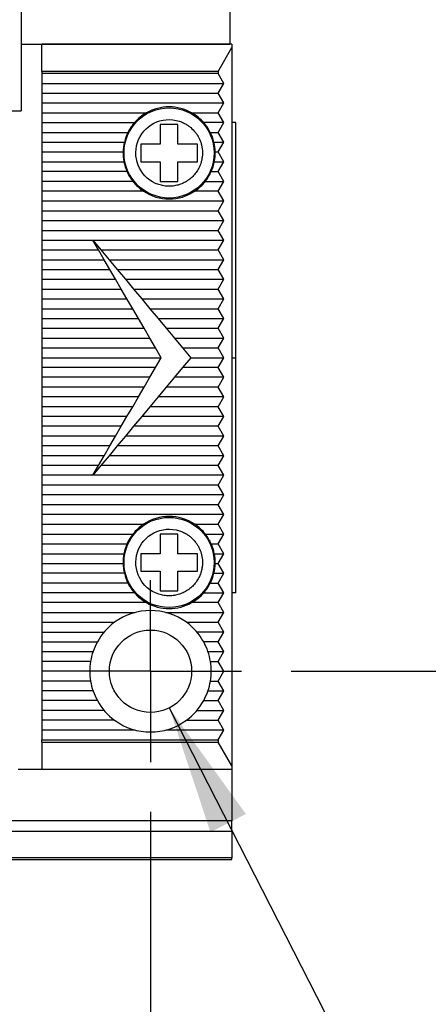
# Model space of a CAD drawing. Header units: millimetres. Extents: x 13 to 546, y 13 to 419.
# Tile 6 of 14: x 161 to 182, y 130 to 180. Entities that reach past the tile are written whole.
import ezdxf

# ---------------------------------------------------------------- set-up
doc = ezdxf.new("R2010")
doc.units = ezdxf.units.MM
doc.header["$LTSCALE"] = 2
doc.linetypes.add('CENTERX2', pattern=[20.32, 12.7, -2.54, 2.54, -2.54])
doc.layers.add('CENTER', color=40, linetype='CENTERX2')
doc.layers.add('DIMENSIONS', color=140, linetype='Continuous', lineweight=25)
doc.styles.add('SLDTEXTSTYLE0', font='TXT', dxfattribs={"width": 0.7})
doc.dimstyles.new('SLDDIMSTYLE0', dxfattribs={"dimtxt": 4.316016, "dimasz": 6.604, "dimexe": 0, "dimexo": 0.0625, "dimgap": 1.079004, "dimtad": 0, "dimtih": 1, "dimtoh": 1, "dimrnd": 1e-09, "dimzin": 12, "dimdsep": 46, "dimtxsty": 'SLDTEXTSTYLE0', "dimsah": 1, "dimcen": 0.09, "dimadec": 0, "dimazin": 3, "dimtfac": 1, "dimtofl": 0, "dimtmove": 0, "dimatfit": 3, "dimfxl": 0, "dimfrac": 2, "dimtolj": 1, "dimtzin": 12, "dimarcsym": 0})
doc.dimstyles.new('SLDDIMSTYLE1', dxfattribs={"dimtxt": 4.316016, "dimasz": 6.604, "dimexe": 0, "dimexo": 0.0625, "dimgap": 1.079004, "dimtad": 0, "dimtih": 1, "dimtoh": 1, "dimrnd": 1e-09, "dimzin": 12, "dimdsep": 46, "dimtxsty": 'SLDTEXTSTYLE0', "dimsah": 1, "dimcen": 0.09, "dimadec": 0, "dimazin": 3, "dimtfac": 1, "dimtmove": 0, "dimatfit": 0, "dimfxl": 0, "dimfrac": 2, "dimtolj": 1, "dimtzin": 12, "dimarcsym": 0})
doc.dimstyles.new('SLDDIMSTYLE2', dxfattribs={"dimtxt": 4.316016, "dimasz": 6.604, "dimexe": 0, "dimexo": 0.0625, "dimgap": 1.079004, "dimtad": 0, "dimtih": 1, "dimtoh": 1, "dimrnd": 1e-09, "dimzin": 12, "dimdsep": 46, "dimtxsty": 'SLDTEXTSTYLE0', "dimsah": 1, "dimcen": 0, "dimadec": 0, "dimazin": 3, "dimtfac": 1, "dimtofl": 0, "dimtmove": 0, "dimatfit": 3, "dimfxl": 0, "dimfrac": 2, "dimtolj": 1, "dimtzin": 12, "dimarcsym": 0})
doc.dimstyles.new('SLDDIMSTYLE3', dxfattribs={"dimtxt": 4.316016, "dimasz": 6.604, "dimexe": 0, "dimexo": 0.0625, "dimgap": 1.079004, "dimtad": 0, "dimtih": 1, "dimtoh": 1, "dimrnd": 1e-09, "dimzin": 12, "dimdsep": 46, "dimtxsty": 'SLDTEXTSTYLE0', "dimsah": 1, "dimcen": 0, "dimadec": 0, "dimazin": 3, "dimtfac": 1, "dimtofl": 0, "dimtmove": 0, "dimatfit": 3, "dimfxl": 0, "dimfrac": 2, "dimtolj": 1, "dimtzin": 12, "dimarcsym": 0})

# ---------------------------------------------------------------- blocks, each defined once
blk = doc.blocks.new('_D_3')
at = {"layer": 'DIMENSIONS'}
for p, q in [((134.607, 139.8), (134.607, 132.304)), ((168.107, 139.8), (168.107, 101.202)), ((134.607, 129.256), (134.607, 101.202)), ((134.607, 107.552), (121.907, 107.552)), ((144.833, 107.552), (143.384, 107.552)), ((143.384, 107.552), (143.384, 100.692)), ((157.659, 107.552), (159.108, 107.552)), ((159.108, 107.552), (159.108, 100.692)), ((168.107, 107.552), (180.807, 107.552)), ((143.384, 100.692), (144.833, 100.692)), ((159.108, 100.692), (157.659, 100.692))]:
    blk.add_line(p, q, dxfattribs=at)
for points in [[(134.607, 107.552), (128.003, 108.568), (128.003, 106.536)], [(168.107, 107.552), (174.711, 106.536), (174.711, 108.568)]]:
    blk.add_solid(points, dxfattribs=at)
at = {"layer": 'DIMENSIONS', "char_height": 4.2333, "attachment_point": 1, "style": 'SLDTEXTSTYLE0'}
for s, insert in [('33.5', (144.833, 113.975)), ('1.32', (144.833, 106.149))]:
    blk.add_mtext(s, dxfattribs=dict(at, insert=insert))
blk = doc.blocks.new('_D_4')
at = {"layer": 'DIMENSIONS'}
for p, q in [((174.697, 188.78), (212.755, 188.78)), ((206.405, 188.78), (206.405, 176.509)), ((199.992, 168.684), (198.543, 168.684)), ((198.543, 168.684), (198.543, 161.824)), ((212.817, 168.684), (214.267, 168.684)), ((214.267, 168.684), (214.267, 161.824)), ((198.543, 161.824), (199.992, 161.824)), ((214.267, 161.824), (212.817, 161.824)), ((206.405, 146.98), (206.405, 160.858)), ((175.287, 146.98), (212.755, 146.98))]:
    blk.add_line(p, q, dxfattribs=at)
for points in [[(206.405, 188.78), (205.389, 182.176), (207.421, 182.176)], [(206.405, 146.98), (207.421, 153.584), (205.389, 153.584)]]:
    blk.add_solid(points, dxfattribs=at)
at = {"layer": 'DIMENSIONS', "char_height": 4.2333, "attachment_point": 1, "style": 'SLDTEXTSTYLE0'}
for s, insert in [('41.8', (199.992, 175.107)), ('1.65', (199.992, 167.281))]:
    blk.add_mtext(s, dxfattribs=dict(at, insert=insert))
blk = doc.blocks.new('_D_5')
at = {"layer": 'DIMENSIONS'}
for p, q in [((169.063, 145.11), (181.305, 121.175)), ((201.79, 127.443), (200.34, 127.443)), ((200.34, 127.443), (200.34, 120.583)), ((214.615, 127.443), (216.065, 127.443)), ((216.065, 127.443), (216.065, 120.583)), ((181.305, 121.175), (192.418, 121.175)), ((200.34, 120.583), (201.79, 120.583)), ((216.065, 120.583), (214.615, 120.583))]:
    blk.add_line(p, q, dxfattribs=at)
blk.add_solid([(169.063, 145.11), (171.166, 138.768), (172.975, 139.693)], dxfattribs=at)
at = {"layer": 'DIMENSIONS', "char_height": 4.2333, "attachment_point": 1, "style": 'SLDTEXTSTYLE0'}
for s, insert in [('%%c', (200.327, 133.866)), ('4.2', (206.843, 133.866)), ('0.17', (201.79, 126.04)), ('THRU X2', (195.593, 118.214))]:
    blk.add_mtext(s, dxfattribs=dict(at, insert=insert))
blk = doc.blocks.new('_D_6')
at = {"layer": 'DIMENSIONS'}
for p, q in [((152.18, 168.504), (179.846, 219.725)), ((179.846, 219.725), (190.958, 219.725))]:
    blk.add_line(p, q, dxfattribs=at)
blk.add_solid([(152.18, 168.504), (156.213, 173.832), (154.425, 174.797)], dxfattribs=at)
at = {"layer": 'DIMENSIONS', "attachment_point": 1, "style": 'SLDTEXTSTYLE0'}
for s, insert, char_height in [('G1/8', (214.194, 225.182), 4.2333), ('GAUGE / AIR PORT', (194.133, 218.322), 4.23333)]:
    blk.add_mtext(s, dxfattribs=dict(at, insert=insert, char_height=char_height))
blk = doc.blocks.new('SW_CENTERMARKSYMBOL_0')
at = {"layer": 'CENTER', "color": 0}
for p, q in [((0, 2.54), (0, 4.64)), ((0, 0), (0, 2.54)), ((-2.54, 0), (-4.64, 0)), ((0, 0), (-2.54, 0)), ((0, 0), (0, -2.54)), ((0, 0), (2.54, 0)), ((2.54, 0), (4.64, 0)), ((0, -2.54), (0, -4.64))]:
    blk.add_line(p, q, dxfattribs=at)

msp = doc.modelspace()

# ---------------------------------------------------------------- linework, layer by layer
for p, q in [((172.157, 187.163), (172.157, 178.98)), ((161.507, 184.594), (161.507, 175.58)), ((161.507, 178.98), (172.157, 178.98)), ((172.257, 178.98), (162.557, 178.98)), ((162.557, 177.594), (162.557, 178.98)), ((172.257, 178.98), (172.257, 178.807)), ((171.557, 177.594), (172.257, 178.807)), ((172.257, 178.807), (172.257, 142.153)), ((171.557, 177.594), (162.557, 177.594)), ((162.557, 177.594), (162.557, 177.48)), ((171.557, 177.48), (162.557, 177.48)), ((162.557, 177.48), (162.557, 176.98)), ((171.557, 177.594), (171.557, 177.48)), ((171.846, 176.98), (171.557, 177.48)), ((162.557, 176.98), (171.846, 176.98)), ((162.557, 176.98), (162.557, 176.48)), ((171.557, 176.48), (171.846, 176.98)), ((162.557, 176.48), (171.557, 176.48)), ((162.557, 176.48), (162.557, 175.98)), ((171.846, 175.98), (171.557, 176.48)), ((162.557, 175.98), (171.846, 175.98)), ((162.557, 175.98), (162.557, 175.48)), ((171.557, 175.48), (171.846, 175.98)), ((141.207, 175.58), (161.507, 175.58)), ((162.557, 175.48), (167.908, 175.48)), ((162.557, 175.48), (162.557, 174.98)), ((170.206, 175.48), (171.557, 175.48)), ((171.846, 174.98), (171.557, 175.48)), ((162.557, 174.98), (167.291, 174.98)), ((162.557, 174.98), (162.557, 174.48)), ((169.507, 174.88), (168.607, 174.88)), ((168.607, 174.88), (168.607, 173.88)), ((169.507, 173.88), (169.507, 174.88)), ((171.846, 174.98), (170.823, 174.98)), ((171.557, 174.48), (171.846, 174.98)), ((172.457, 174.98), (172.257, 174.98)), ((172.457, 162.98), (172.457, 174.98)), ((162.557, 174.48), (166.955, 174.48)), ((162.557, 174.48), (162.557, 173.98)), ((171.159, 174.48), (171.557, 174.48)), ((171.846, 173.98), (171.557, 174.48)), ((162.557, 173.98), (166.772, 173.98)), ((162.557, 173.98), (162.557, 173.48)), ((168.607, 173.88), (167.607, 173.88)), ((167.607, 173.88), (167.607, 172.98)), ((170.507, 173.88), (169.507, 173.88)), ((170.507, 172.98), (170.507, 173.88)), ((171.342, 173.98), (171.846, 173.98)), ((171.557, 173.48), (171.846, 173.98)), ((162.557, 173.48), (166.708, 173.48)), ((162.557, 173.48), (162.557, 172.98)), ((171.407, 173.48), (171.557, 173.48)), ((171.846, 172.98), (171.557, 173.48)), ((162.557, 172.98), (166.751, 172.98)), ((162.557, 172.98), (162.557, 172.48)), ((167.607, 172.98), (168.607, 172.98)), ((168.607, 172.98), (168.607, 171.98)), ((169.507, 171.98), (169.507, 172.98)), ((169.507, 172.98), (170.507, 172.98)), ((171.364, 172.98), (171.846, 172.98)), ((171.557, 172.48), (171.846, 172.98)), ((166.908, 172.48), (162.557, 172.48)), ((162.557, 172.48), (162.557, 171.98)), ((171.207, 172.48), (171.557, 172.48)), ((171.846, 171.98), (171.557, 172.48)), ((167.208, 171.98), (162.557, 171.98)), ((162.557, 171.98), (162.557, 171.48)), ((168.607, 171.98), (169.507, 171.98)), ((170.906, 171.98), (171.846, 171.98)), ((171.557, 171.48), (171.846, 171.98)), ((167.746, 171.48), (162.557, 171.48)), ((162.557, 171.48), (162.557, 170.98)), ((171.557, 171.48), (170.369, 171.48)), ((171.846, 170.98), (171.557, 171.48)), ((162.557, 170.98), (171.846, 170.98)), ((162.557, 170.98), (162.557, 170.48)), ((171.557, 170.48), (171.846, 170.98)), ((162.557, 170.48), (171.557, 170.48)), ((162.557, 170.48), (162.557, 169.98)), ((171.846, 169.98), (171.557, 170.48)), ((162.557, 169.98), (171.846, 169.98)), ((162.557, 169.98), (162.557, 169.48)), ((171.557, 169.48), (171.846, 169.98)), ((162.557, 169.48), (171.557, 169.48)), ((162.557, 169.48), (162.557, 168.98)), ((171.846, 168.98), (171.557, 169.48)), ((162.557, 168.98), (165.157, 168.98)), ((162.557, 168.98), (162.557, 168.48)), ((165.449, 168.48), (165.157, 168.98)), ((165.157, 168.98), (171.846, 168.98)), ((165.157, 168.98), (165.574, 168.48)), ((171.557, 168.48), (171.846, 168.98)), ((162.557, 168.48), (165.449, 168.48)), ((162.557, 168.48), (162.557, 167.98)), ((165.74, 167.98), (165.449, 168.48)), ((165.574, 168.48), (171.557, 168.48)), ((165.574, 168.48), (165.99, 167.98)), ((171.846, 167.98), (171.557, 168.48)), ((162.557, 167.98), (165.74, 167.98)), ((162.557, 167.98), (162.557, 167.48)), ((166.032, 167.48), (165.74, 167.98)), ((165.99, 167.98), (171.846, 167.98)), ((165.99, 167.98), (166.407, 167.48)), ((171.557, 167.48), (171.846, 167.98)), ((162.557, 167.48), (166.032, 167.48)), ((162.557, 167.48), (162.557, 166.98)), ((166.324, 166.98), (166.032, 167.48)), ((166.407, 167.48), (171.557, 167.48)), ((166.407, 167.48), (166.824, 166.98)), ((171.846, 166.98), (171.557, 167.48)), ((162.557, 166.98), (166.324, 166.98)), ((162.557, 166.98), (162.557, 166.48)), ((166.615, 166.48), (166.324, 166.98)), ((166.824, 166.98), (171.846, 166.98)), ((166.824, 166.98), (167.24, 166.48)), ((171.557, 166.48), (171.846, 166.98)), ((162.557, 166.48), (166.615, 166.48)), ((162.557, 166.48), (162.557, 165.98)), ((166.907, 165.98), (166.615, 166.48)), ((167.24, 166.48), (171.557, 166.48)), ((167.24, 166.48), (167.657, 165.98)), ((171.846, 165.98), (171.557, 166.48)), ((162.557, 165.98), (166.907, 165.98)), ((162.557, 165.98), (162.557, 165.48)), ((167.199, 165.48), (166.907, 165.98)), ((167.657, 165.98), (171.846, 165.98)), ((167.657, 165.98), (168.074, 165.48)), ((171.557, 165.48), (171.846, 165.98)), ((162.557, 165.48), (167.199, 165.48)), ((162.557, 165.48), (162.557, 164.98)), ((167.49, 164.98), (167.199, 165.48)), ((168.074, 165.48), (171.557, 165.48)), ((168.074, 165.48), (168.49, 164.98)), ((171.846, 164.98), (171.557, 165.48)), ((162.557, 164.98), (167.49, 164.98)), ((162.557, 164.98), (162.557, 164.48)), ((167.782, 164.48), (167.49, 164.98)), ((168.49, 164.98), (171.846, 164.98)), ((168.49, 164.98), (168.907, 164.48)), ((171.557, 164.48), (171.846, 164.98)), ((162.557, 164.48), (167.782, 164.48)), ((162.557, 164.48), (162.557, 163.98)), ((168.074, 163.98), (167.782, 164.48)), ((168.907, 164.48), (171.557, 164.48)), ((168.907, 164.48), (169.324, 163.98)), ((171.846, 163.98), (171.557, 164.48)), ((162.557, 163.98), (168.074, 163.98)), ((162.557, 163.98), (162.557, 163.48)), ((168.365, 163.48), (168.074, 163.98)), ((169.324, 163.98), (171.846, 163.98)), ((169.324, 163.98), (169.74, 163.48)), ((171.557, 163.48), (171.846, 163.98)), ((162.557, 163.48), (168.365, 163.48)), ((162.557, 163.48), (162.557, 162.98)), ((168.657, 162.98), (168.365, 163.48)), ((169.74, 163.48), (171.557, 163.48)), ((169.74, 163.48), (170.157, 162.98)), ((171.846, 162.98), (171.557, 163.48)), ((162.557, 162.98), (168.657, 162.98)), ((162.557, 162.98), (162.557, 162.48)), ((168.365, 162.48), (168.657, 162.98)), ((170.157, 162.98), (169.74, 162.48)), ((170.157, 162.98), (171.846, 162.98)), ((171.557, 162.48), (171.846, 162.98)), ((172.257, 162.98), (172.457, 162.98)), ((172.457, 150.98), (172.457, 162.98)), ((168.365, 162.48), (162.557, 162.48)), ((162.557, 162.48), (162.557, 161.98)), ((168.074, 161.98), (168.365, 162.48)), ((169.74, 162.48), (169.324, 161.98)), ((171.557, 162.48), (169.74, 162.48)), ((171.846, 161.98), (171.557, 162.48)), ((168.074, 161.98), (162.557, 161.98)), ((162.557, 161.98), (162.557, 161.48)), ((167.782, 161.48), (168.074, 161.98)), ((169.324, 161.98), (168.907, 161.48)), ((171.846, 161.98), (169.324, 161.98)), ((171.557, 161.48), (171.846, 161.98)), ((167.782, 161.48), (162.557, 161.48)), ((162.557, 161.48), (162.557, 160.98)), ((167.49, 160.98), (167.782, 161.48)), ((168.907, 161.48), (168.49, 160.98)), ((171.557, 161.48), (168.907, 161.48)), ((171.846, 160.98), (171.557, 161.48)), ((167.49, 160.98), (162.557, 160.98)), ((162.557, 160.98), (162.557, 160.48)), ((167.199, 160.48), (167.49, 160.98)), ((168.49, 160.98), (168.074, 160.48)), ((171.846, 160.98), (168.49, 160.98)), ((171.557, 160.48), (171.846, 160.98)), ((167.199, 160.48), (162.557, 160.48)), ((162.557, 160.48), (162.557, 159.98)), ((166.907, 159.98), (167.199, 160.48)), ((168.074, 160.48), (167.657, 159.98)), ((171.557, 160.48), (168.074, 160.48)), ((171.846, 159.98), (171.557, 160.48)), ((166.907, 159.98), (162.557, 159.98)), ((162.557, 159.98), (162.557, 159.48)), ((166.615, 159.48), (166.907, 159.98)), ((167.657, 159.98), (167.24, 159.48)), ((171.846, 159.98), (167.657, 159.98)), ((171.557, 159.48), (171.846, 159.98)), ((166.615, 159.48), (162.557, 159.48)), ((162.557, 159.48), (162.557, 158.98)), ((166.324, 158.98), (166.615, 159.48)), ((167.24, 159.48), (166.824, 158.98)), ((171.557, 159.48), (167.24, 159.48)), ((171.846, 158.98), (171.557, 159.48)), ((166.324, 158.98), (162.557, 158.98)), ((162.557, 158.98), (162.557, 158.48)), ((166.032, 158.48), (166.324, 158.98)), ((166.824, 158.98), (166.407, 158.48)), ((171.846, 158.98), (166.824, 158.98)), ((171.557, 158.48), (171.846, 158.98)), ((166.032, 158.48), (162.557, 158.48)), ((162.557, 158.48), (162.557, 157.98)), ((165.74, 157.98), (166.032, 158.48)), ((166.407, 158.48), (165.99, 157.98)), ((171.557, 158.48), (166.407, 158.48)), ((171.846, 157.98), (171.557, 158.48)), ((165.74, 157.98), (162.557, 157.98)), ((162.557, 157.98), (162.557, 157.48)), ((165.449, 157.48), (165.74, 157.98)), ((165.99, 157.98), (165.574, 157.48)), ((171.846, 157.98), (165.99, 157.98)), ((171.557, 157.48), (171.846, 157.98)), ((165.449, 157.48), (162.557, 157.48)), ((162.557, 157.48), (162.557, 156.98)), ((165.574, 157.48), (165.157, 156.98)), ((165.157, 156.98), (165.449, 157.48)), ((171.557, 157.48), (165.574, 157.48)), ((171.846, 156.98), (171.557, 157.48)), ((165.157, 156.98), (162.557, 156.98)), ((162.557, 156.98), (162.557, 156.48)), ((171.846, 156.98), (165.157, 156.98)), ((171.557, 156.48), (171.846, 156.98)), ((171.557, 156.48), (162.557, 156.48)), ((162.557, 156.48), (162.557, 155.98)), ((171.846, 155.98), (171.557, 156.48)), ((171.846, 155.98), (162.557, 155.98)), ((162.557, 155.98), (162.557, 155.48)), ((171.557, 155.48), (171.846, 155.98)), ((171.557, 155.48), (162.557, 155.48)), ((162.557, 155.48), (162.557, 154.98)), ((171.846, 154.98), (171.557, 155.48)), ((171.846, 154.98), (162.557, 154.98)), ((162.557, 154.98), (162.557, 154.48)), ((171.557, 154.48), (171.846, 154.98)), ((162.557, 154.48), (167.746, 154.48)), ((162.557, 154.48), (162.557, 153.98)), ((170.369, 154.48), (171.557, 154.48)), ((171.846, 153.98), (171.557, 154.48)), ((162.557, 153.98), (167.208, 153.98)), ((162.557, 153.98), (162.557, 153.48)), ((169.507, 153.98), (168.607, 153.98)), ((168.607, 153.98), (168.607, 152.98)), ((169.507, 152.98), (169.507, 153.98)), ((170.906, 153.98), (171.846, 153.98)), ((171.557, 153.48), (171.846, 153.98)), ((162.557, 153.48), (166.908, 153.48)), ((162.557, 153.48), (162.557, 152.98)), ((171.207, 153.48), (171.557, 153.48)), ((171.846, 152.98), (171.557, 153.48)), ((162.557, 152.98), (166.751, 152.98)), ((162.557, 152.98), (162.557, 152.48)), ((168.607, 152.98), (167.607, 152.98)), ((167.607, 152.98), (167.607, 152.08)), ((170.507, 152.98), (169.507, 152.98)), ((170.507, 152.08), (170.507, 152.98)), ((171.364, 152.98), (171.846, 152.98)), ((171.557, 152.48), (171.846, 152.98)), ((162.557, 152.48), (166.708, 152.48)), ((162.557, 152.48), (162.557, 151.98)), ((171.407, 152.48), (171.557, 152.48)), ((171.846, 151.98), (171.557, 152.48)), ((166.772, 151.98), (162.557, 151.98)), ((162.557, 151.98), (162.557, 151.48)), ((167.607, 152.08), (168.607, 152.08)), ((168.607, 152.08), (168.607, 151.08)), ((169.507, 151.08), (169.507, 152.08)), ((169.507, 152.08), (170.507, 152.08)), ((171.342, 151.98), (171.846, 151.98)), ((171.557, 151.48), (171.846, 151.98)), ((166.955, 151.48), (162.557, 151.48)), ((162.557, 151.48), (162.557, 150.98)), ((171.159, 151.48), (171.557, 151.48)), ((171.846, 150.98), (171.557, 151.48)), ((167.291, 150.98), (162.557, 150.98)), ((162.557, 150.98), (162.557, 150.48)), ((168.607, 151.08), (169.507, 151.08)), ((170.823, 150.98), (171.846, 150.98)), ((171.557, 150.48), (171.846, 150.98)), ((172.457, 150.98), (172.257, 150.98)), ((167.908, 150.48), (162.557, 150.48)), ((162.557, 150.48), (162.557, 149.98)), ((171.557, 150.48), (170.206, 150.48)), ((171.846, 149.98), (171.557, 150.48)), ((162.557, 149.98), (167.326, 149.98)), ((162.557, 149.98), (162.557, 149.48)), ((168.888, 149.98), (171.846, 149.98)), ((171.557, 149.48), (171.846, 149.98)), ((162.557, 149.48), (166.274, 149.48)), ((162.557, 149.48), (162.557, 148.98)), ((169.94, 149.48), (171.557, 149.48)), ((171.846, 148.98), (171.557, 149.48)), ((162.557, 148.98), (165.739, 148.98)), ((162.557, 148.98), (162.557, 148.48)), ((171.846, 148.98), (170.476, 148.98)), ((171.557, 148.48), (171.846, 148.98)), ((162.557, 148.48), (165.394, 148.48)), ((162.557, 148.48), (162.557, 147.98)), ((171.557, 148.48), (170.82, 148.48)), ((171.846, 147.98), (171.557, 148.48)), ((162.557, 147.98), (165.173, 147.98)), ((162.557, 147.98), (162.557, 147.48)), ((171.041, 147.98), (171.846, 147.98)), ((171.557, 147.48), (171.846, 147.98)), ((165.048, 147.48), (162.557, 147.48)), ((162.557, 147.48), (162.557, 146.98)), ((171.167, 147.48), (171.557, 147.48)), ((171.846, 146.98), (171.557, 147.48)), ((165.007, 146.98), (162.557, 146.98)), ((162.557, 146.98), (162.557, 146.48)), ((171.207, 146.98), (171.846, 146.98)), ((171.557, 146.48), (171.846, 146.98)), ((165.048, 146.48), (162.557, 146.48)), ((162.557, 146.48), (162.557, 145.98)), ((171.167, 146.48), (171.557, 146.48)), ((171.846, 145.98), (171.557, 146.48)), ((165.173, 145.98), (162.557, 145.98)), ((162.557, 145.98), (162.557, 145.48)), ((171.041, 145.98), (171.846, 145.98)), ((171.557, 145.48), (171.846, 145.98)), ((165.394, 145.48), (162.557, 145.48)), ((162.557, 145.48), (162.557, 144.98)), ((170.82, 145.48), (171.557, 145.48)), ((171.846, 144.98), (171.557, 145.48)), ((165.739, 144.98), (162.557, 144.98)), ((162.557, 144.98), (162.557, 144.48)), ((170.476, 144.98), (171.846, 144.98)), ((171.557, 144.48), (171.846, 144.98)), ((166.274, 144.48), (162.557, 144.48)), ((162.557, 144.48), (162.557, 143.98)), ((169.94, 144.48), (171.557, 144.48)), ((171.846, 143.98), (171.557, 144.48)), ((167.326, 143.98), (162.557, 143.98)), ((162.557, 143.98), (162.557, 143.48)), ((171.846, 143.98), (168.888, 143.98)), ((171.557, 143.48), (171.846, 143.98)), ((162.557, 143.48), (171.557, 143.48)), ((162.557, 143.366), (162.557, 143.48)), ((162.557, 143.366), (171.557, 143.366)), ((162.557, 143.366), (162.557, 141.98)), ((171.557, 143.48), (171.557, 143.366)), ((172.257, 142.153), (171.557, 143.366)), ((161.357, 141.98), (162.557, 141.98)), ((162.557, 141.98), (172.257, 141.98)), ((172.257, 142.153), (172.257, 141.98)), ((172.257, 141.98), (172.257, 139.343)), ((172.257, 139.343), (130.457, 139.343)), ((172.257, 138.823), (172.257, 139.343)), ((130.457, 138.823), (172.257, 138.823)), ((172.257, 138.823), (172.257, 137.46)), ((172.257, 137.46), (130.457, 137.46)), ((130.457, 137.38), (172.257, 137.38)), ((172.257, 137.38), (172.257, 137.46))]:
    msp.add_line(p, q)
for centre, radius in [((169.057, 173.43), 2.3), ((169.057, 152.53), 2.3), ((168.107, 146.98), 2.1)]:
    msp.add_circle(centre, radius)
for centre, radius, start, end in [((169.057, 173.43), 2.35, 119.2682, 138.7326), ((169.057, 173.43), 2.35, 60.7318, 119.2682), ((169.057, 173.43), 2.35, 41.2674, 60.7318), ((169.057, 173.43), 2.35, 138.7326, 153.4609), ((169.057, 173.43), 2.35, 26.5391, 41.2674), ((169.057, 173.43), 2.35, 153.4609, 166.4648), ((169.057, 173.43), 2.35, 13.5352, 26.5391), ((169.057, 173.43), 2.35, 166.4648, 178.7808), ((169.057, 173.43), 2.35, 1.2192, 13.5352), ((169.057, 173.43), 2.35, 178.7808, 191.0397), ((169.057, 173.43), 2.35, 348.9603, 1.2192), ((169.057, 173.43), 2.35, 191.0397, 203.8445), ((169.057, 173.43), 2.35, 336.1555, 348.9603), ((169.057, 173.43), 2.35, 203.8445, 218.0989), ((169.057, 173.43), 2.35, 321.9011, 336.1555), ((169.057, 173.43), 2.35, 218.0989, 236.0769), ((169.057, 173.43), 2.35, 303.9231, 321.9011), ((169.057, 173.43), 2.35, 236.0769, 303.9231), ((169.057, 152.53), 2.35, 56.0769, 123.9231), ((169.057, 152.53), 2.35, 123.9231, 141.9011), ((169.057, 152.53), 2.35, 38.0989, 56.0769), ((169.057, 152.53), 2.35, 141.9011, 156.1555), ((169.057, 152.53), 2.35, 23.8445, 38.0989), ((169.057, 152.53), 2.35, 156.1555, 168.9603), ((169.057, 152.53), 2.35, 11.0397, 23.8445), ((169.057, 152.53), 2.35, 168.9603, 181.2192), ((169.057, 152.53), 2.35, 358.7808, 11.0397), ((169.057, 152.53), 2.35, 181.2192, 193.5352), ((169.057, 152.53), 2.35, 346.4648, 358.7808), ((169.057, 152.53), 2.35, 193.5352, 206.5391), ((169.057, 152.53), 2.35, 333.4609, 346.4648), ((169.057, 152.53), 2.35, 206.5391, 221.2674), ((169.057, 152.53), 2.35, 318.7326, 333.4609), ((169.057, 152.53), 2.35, 221.2674, 240.7318), ((169.057, 152.53), 2.35, 299.2682, 318.7326), ((169.057, 152.53), 2.35, 240.7318, 299.2682), ((168.107, 146.98), 3.1, 53.7507, 126.2493), ((168.107, 146.98), 3.1, 126.2493, 151.0615), ((168.107, 146.98), 3.1, 28.9385, 53.7507), ((168.107, 146.98), 3.1, 151.0615, 170.7182), ((168.107, 146.98), 3.1, 9.2818, 28.9385), ((168.107, 146.98), 3.1, 170.7182, 189.2818), ((168.107, 146.98), 3.1, 350.7182, 9.2818), ((168.107, 146.98), 3.1, 189.2818, 208.9385), ((168.107, 146.98), 3.1, 331.0615, 350.7182), ((168.107, 146.98), 3.1, 208.9385, 233.7507), ((168.107, 146.98), 3.1, 306.2493, 331.0615), ((168.107, 146.98), 3.1, 233.7507, 306.2493)]:
    msp.add_arc(centre, radius, start, end)
for points, knots in [([(168.532, 171.813), (167.639, 172.103), (167.15, 173.063), (167.73, 174.848), (168.69, 175.337), (169.582, 175.047)], [0, 0, 0, 0, 0.5, 0.5, 1, 1, 1, 1]), ([(169.582, 175.047), (169.617, 175.035), (169.688, 175.011), (169.789, 174.966), (169.905, 174.906), (170.031, 174.827), (170.206, 174.691), (170.362, 174.53), (170.491, 174.349), (170.602, 174.155), (170.684, 173.947), (170.733, 173.73), (170.762, 173.509), (170.758, 173.285), (170.721, 173.066), (170.668, 172.872), (170.578, 172.655), (170.438, 172.427), (170.264, 172.223), (170.061, 172.049), (169.832, 171.909), (169.585, 171.806), (169.324, 171.744), (169.057, 171.723), (168.789, 171.742), (168.618, 171.79), (168.532, 171.813)], [0, 0, 0, 0, 0.020839, 0.041678, 0.062519, 0.09364, 0.125078, 0.187484, 0.218611, 0.250069, 0.312476, 0.343603, 0.375061, 0.437467, 0.468594, 0.500052, 0.550044, 0.600038, 0.650033, 0.700029, 0.750026, 0.800023, 0.850019, 0.900015, 0.950008, 1, 1, 1, 1]), ([(168.532, 150.913), (167.639, 151.203), (167.15, 152.163), (167.73, 153.948), (168.69, 154.437), (169.582, 154.147)], [0, 0, 0, 0, 0.5, 0.5, 1, 1, 1, 1]), ([(169.582, 154.147), (169.617, 154.135), (169.688, 154.111), (169.789, 154.066), (169.905, 154.006), (170.031, 153.927), (170.206, 153.791), (170.362, 153.63), (170.491, 153.449), (170.602, 153.255), (170.684, 153.047), (170.733, 152.83), (170.762, 152.609), (170.758, 152.385), (170.721, 152.166), (170.668, 151.972), (170.578, 151.755), (170.438, 151.527), (170.264, 151.323), (170.061, 151.149), (169.832, 151.009), (169.585, 150.906), (169.324, 150.844), (169.057, 150.823), (168.789, 150.842), (168.618, 150.89), (168.532, 150.913)], [0, 0, 0, 0, 0.020839, 0.041678, 0.062519, 0.09364, 0.125078, 0.187484, 0.218611, 0.250069, 0.312476, 0.343603, 0.375061, 0.437467, 0.468594, 0.500052, 0.550044, 0.600038, 0.650033, 0.700029, 0.750026, 0.800023, 0.850019, 0.900015, 0.950008, 1, 1, 1, 1])]:
    msp.add_open_spline(points, degree=3, knots=knots)

# ---------------------------------------------------------------- block references
at = {"layer": 'CENTER'}
msp.add_blockref('SW_CENTERMARKSYMBOL_0', (168.107, 146.98), dxfattribs=at)

# ---------------------------------------------------------------- dimensions: what is measured, and where the dimension line sits
at = {"layer": 'DIMENSIONS'}
dim = msp.add_radius_dim(center=(151.357, 166.98), mpoint=(152.18, 168.504), text='G1/8\\PGAUGE / AIR PORT', dimstyle='SLDDIMSTYLE3', dxfattribs=at)
dim.commit()
dim.dimension.update_dxf_attribs({"geometry": '_D_6', "text_midpoint": (221.254, 219.725), "dimtype": 164})
dim = msp.add_linear_dim(base=(206.405, 188.78), p1=(172.747, 146.98), p2=(172.157, 188.78), angle=90, dimstyle='SLDDIMSTYLE0', dxfattribs=at)
dim.commit()
dim.dimension.update_dxf_attribs({"geometry": '_D_4', "text_midpoint": (206.405, 168.684), "dimtype": 160})
dim = msp.add_diameter_dim_2p(p1=(167.151, 148.85), p2=(169.063, 145.11), text='<>\\PTHRU X2', dimstyle='SLDDIMSTYLE2', dxfattribs=at)
dim.commit()
dim.dimension.update_dxf_attribs({"geometry": '_D_5', "text_midpoint": (208.202, 124.013), "dimtype": 163})
dim = msp.add_linear_dim(base=(168.107, 107.552), p1=(134.607, 142.34), p2=(168.107, 142.34), dimstyle='SLDDIMSTYLE1', dxfattribs=at)
dim.commit()
dim.dimension.update_dxf_attribs({"geometry": '_D_3', "text_midpoint": (151.246, 107.552), "dimtype": 160})

doc.saveas('drawing.dxf')
